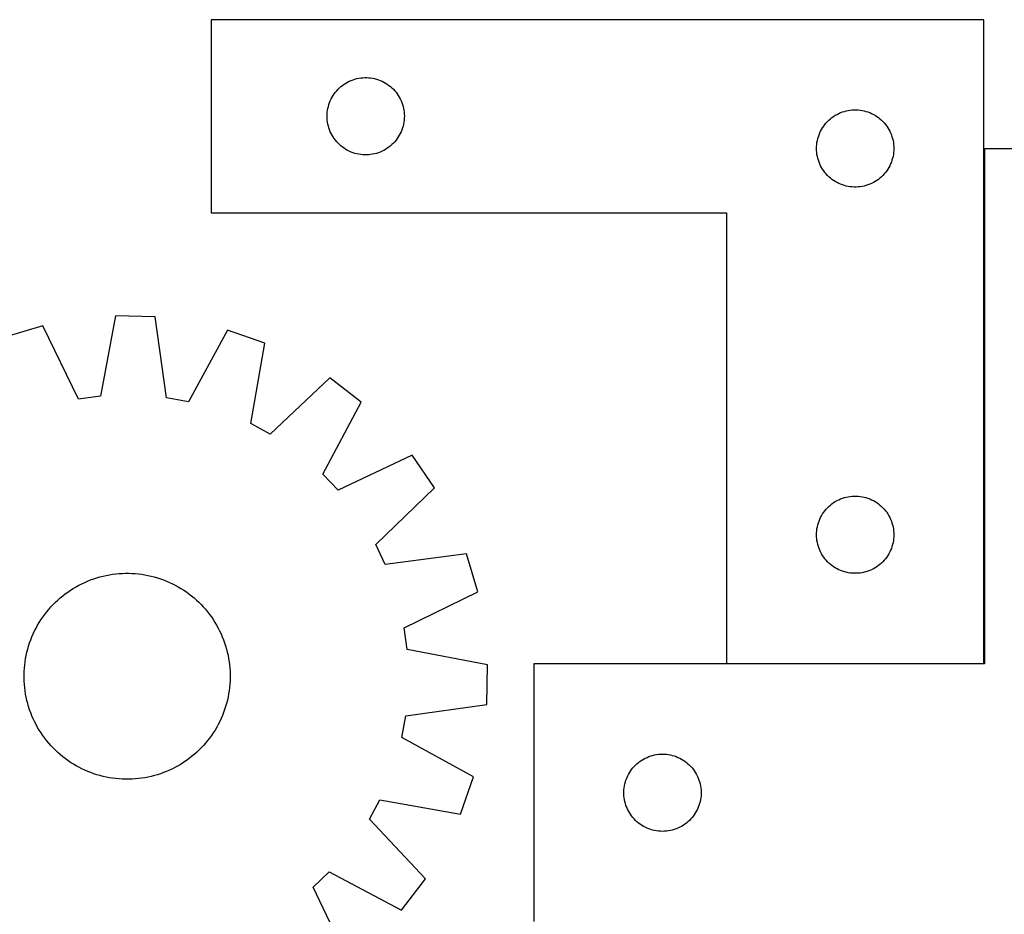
# Model space of a CAD drawing. Header units: millimetres. Extents: x 7 to 1493, y 7 to 2993.
# Tile 6 of 11: x 352 to 734, y 2646 to 2993. Entities that reach past the tile are written whole.
import ezdxf

# ---------------------------------------------------------------- set-up
doc = ezdxf.new("R2010")
doc.units = ezdxf.units.MM
doc.layers.add('COMMON', color=5, linetype='CONTINUOUS', true_color=0x0000ff)
doc.layers.add('CUT', color=7, linetype='CONTINUOUS', true_color=0x000000)

msp = doc.modelspace()

# ---------------------------------------------------------------- linework, layer by layer
at = {"layer": 'COMMON'}
for p, q in [((726.274387, 2943.247821), (726.274387, 2743.447822)), ((726.174387, 2743.347822), (626.174387, 2743.347822))]:
    msp.add_line(p, q, dxfattribs=at)
at = {"layer": 'CUT'}
for p, q in [((726.174387, 2993.447822), (426.174387, 2993.447822)), ((426.174387, 2993.447822), (426.174387, 2918.447822)), ((726.174387, 2743.447822), (726.174387, 2993.447822)), ((479.815671, 2969.533356), (480.523468, 2969.842681)), ((480.523468, 2969.842681), (481.246251, 2970.11516)), ((481.246251, 2970.11516), (481.982102, 2970.35007)), ((481.982102, 2970.35007), (482.729071, 2970.546787)), ((482.729071, 2970.546787), (483.485175, 2970.704791)), ((483.485175, 2970.704791), (484.248411, 2970.823662)), ((484.248411, 2970.823662), (485.016755, 2970.903084)), ((485.016755, 2970.903084), (485.788168, 2970.942849)), ((485.788168, 2970.942849), (486.560605, 2970.942849)), ((486.560605, 2970.942849), (487.332019, 2970.903084)), ((487.332019, 2970.903084), (488.100362, 2970.823662)), ((488.100362, 2970.823662), (488.863598, 2970.704791)), ((488.863598, 2970.704791), (489.619703, 2970.546787)), ((489.619703, 2970.546787), (490.366671, 2970.35007)), ((490.366671, 2970.35007), (491.102522, 2970.11516)), ((491.102522, 2970.11516), (491.825305, 2969.842681)), ((491.825305, 2969.842681), (492.533103, 2969.533356)), ((474.41259, 2965.256964), (474.907408, 2965.850103)), ((474.907408, 2965.850103), (475.432104, 2966.416984)), ((475.432104, 2966.416984), (475.985287, 2966.956102)), ((475.985287, 2966.956102), (476.565489, 2967.466028)), ((476.565489, 2967.466028), (477.171172, 2967.94541)), ((477.171172, 2967.94541), (477.800731, 2968.392977)), ((477.800731, 2968.392977), (478.452495, 2968.807541)), ((478.452495, 2968.807541), (479.124736, 2969.188004)), ((479.124736, 2969.188004), (479.815671, 2969.533356)), ((492.533103, 2969.533356), (493.224038, 2969.188004)), ((493.224038, 2969.188004), (493.896279, 2968.807541)), ((493.896279, 2968.807541), (494.548042, 2968.392977)), ((494.548042, 2968.392977), (495.177601, 2967.94541)), ((495.177601, 2967.94541), (495.783284, 2967.466028)), ((495.783284, 2967.466028), (496.363487, 2966.956102)), ((496.363487, 2966.956102), (496.916669, 2966.416984)), ((496.916669, 2966.416984), (497.441366, 2965.850103)), ((497.441366, 2965.850103), (497.936184, 2965.256964)), ((472.429633, 2961.95463), (472.75708, 2962.654228)), ((472.75708, 2962.654228), (473.120108, 2963.336043)), ((473.120108, 2963.336043), (473.517753, 2963.998264)), ((473.517753, 2963.998264), (473.948962, 2964.639138)), ((473.948962, 2964.639138), (474.41259, 2965.256964)), ((497.936184, 2965.256964), (498.399812, 2964.639138)), ((498.399812, 2964.639138), (498.83102, 2963.998264)), ((498.83102, 2963.998264), (499.228665, 2963.336043)), ((499.228665, 2963.336043), (499.591693, 2962.654228)), ((499.591693, 2962.654228), (499.91914, 2961.95463)), ((471.253889, 2957.490137), (471.353068, 2958.25618)), ((471.353068, 2958.25618), (471.491551, 2959.016103)), ((471.491551, 2959.016103), (471.668971, 2959.767888)), ((471.668971, 2959.767888), (471.884856, 2960.509544)), ((471.884856, 2960.509544), (472.138634, 2961.239103)), ((472.138634, 2961.239103), (472.429633, 2961.95463)), ((499.91914, 2961.95463), (500.210139, 2961.239103)), ((500.210139, 2961.239103), (500.463917, 2960.509544)), ((500.463917, 2960.509544), (500.679803, 2959.767888)), ((500.679803, 2959.767888), (500.857222, 2959.016103)), ((500.857222, 2959.016103), (500.995705, 2958.25618)), ((500.995705, 2958.25618), (501.094885, 2957.490137)), ((672.729071, 2958.046787), (673.485175, 2958.204791)), ((673.485175, 2958.204791), (674.248411, 2958.323662)), ((674.248411, 2958.323662), (675.016755, 2958.403084)), ((675.016755, 2958.403084), (675.788168, 2958.442849)), ((675.788168, 2958.442849), (676.560605, 2958.442849)), ((676.560605, 2958.442849), (677.332019, 2958.403084)), ((677.332019, 2958.403084), (678.100362, 2958.323662)), ((678.100362, 2958.323662), (678.863598, 2958.204791)), ((678.863598, 2958.204791), (679.619703, 2958.046787)), ((471.174387, 2955.947822), (471.194275, 2956.720003)), ((471.194275, 2955.17564), (471.174387, 2955.947822)), ((471.194275, 2956.720003), (471.253889, 2957.490137)), ((471.253889, 2954.405507), (471.194275, 2955.17564)), ((471.353068, 2953.639463), (471.253889, 2954.405507)), ((501.094885, 2954.405507), (500.995705, 2953.639463)), ((501.094885, 2957.490137), (501.154498, 2956.720003)), ((501.154498, 2955.17564), (501.094885, 2954.405507)), ((501.154498, 2956.720003), (501.174387, 2955.947822)), ((501.174387, 2955.947822), (501.154498, 2955.17564)), ((665.432104, 2953.916984), (665.985287, 2954.456102)), ((665.985287, 2954.456102), (666.565489, 2954.966028)), ((666.565489, 2954.966028), (667.171172, 2955.44541)), ((667.171172, 2955.44541), (667.800731, 2955.892977)), ((667.800731, 2955.892977), (668.452495, 2956.307541)), ((668.452495, 2956.307541), (669.124736, 2956.688004)), ((669.124736, 2956.688004), (669.815671, 2957.033356)), ((669.815671, 2957.033356), (670.523468, 2957.342681)), ((670.523468, 2957.342681), (671.246251, 2957.61516)), ((671.246251, 2957.61516), (671.982102, 2957.85007)), ((671.982102, 2957.85007), (672.729071, 2958.046787)), ((679.619703, 2958.046787), (680.366671, 2957.85007)), ((680.366671, 2957.85007), (681.102522, 2957.61516)), ((681.102522, 2957.61516), (681.825305, 2957.342681)), ((681.825305, 2957.342681), (682.533103, 2957.033356)), ((682.533103, 2957.033356), (683.224038, 2956.688004)), ((683.224038, 2956.688004), (683.896279, 2956.307541)), ((683.896279, 2956.307541), (684.548042, 2955.892977)), ((684.548042, 2955.892977), (685.177601, 2955.44541)), ((685.177601, 2955.44541), (685.783284, 2954.966028)), ((685.783284, 2954.966028), (686.363487, 2954.456102)), ((686.363487, 2954.456102), (686.916669, 2953.916984)), ((471.491551, 2952.879541), (471.353068, 2953.639463)), ((471.668971, 2952.127755), (471.491551, 2952.879541)), ((471.884856, 2951.386099), (471.668971, 2952.127755)), ((472.138634, 2950.65654), (471.884856, 2951.386099)), ((472.429633, 2949.941013), (472.138634, 2950.65654)), ((500.210139, 2950.65654), (499.91914, 2949.941013)), ((500.463917, 2951.386099), (500.210139, 2950.65654)), ((500.679803, 2952.127755), (500.463917, 2951.386099)), ((500.857222, 2952.879541), (500.679803, 2952.127755)), ((500.995705, 2953.639463), (500.857222, 2952.879541)), ((662.75708, 2950.154228), (663.120108, 2950.836043)), ((663.120108, 2950.836043), (663.517753, 2951.498264)), ((663.517753, 2951.498264), (663.948962, 2952.139138)), ((663.948962, 2952.139138), (664.41259, 2952.756964)), ((664.41259, 2952.756964), (664.907408, 2953.350103)), ((664.907408, 2953.350103), (665.432104, 2953.916984)), ((686.916669, 2953.916984), (687.441366, 2953.350103)), ((687.441366, 2953.350103), (687.936184, 2952.756964)), ((687.936184, 2952.756964), (688.399812, 2952.139138)), ((688.399812, 2952.139138), (688.83102, 2951.498264)), ((688.83102, 2951.498264), (689.228665, 2950.836043)), ((689.228665, 2950.836043), (689.591693, 2950.154228)), ((472.75708, 2949.241415), (472.429633, 2949.941013)), ((473.120108, 2948.559601), (472.75708, 2949.241415)), ((473.517753, 2947.897379), (473.120108, 2948.559601)), ((473.948962, 2947.256505), (473.517753, 2947.897379)), ((474.41259, 2946.638679), (473.948962, 2947.256505)), ((498.399812, 2947.256505), (497.936184, 2946.638679)), ((498.83102, 2947.897379), (498.399812, 2947.256505)), ((499.228665, 2948.559601), (498.83102, 2947.897379)), ((499.591693, 2949.241415), (499.228665, 2948.559601)), ((499.91914, 2949.941013), (499.591693, 2949.241415)), ((661.491551, 2946.516103), (661.668971, 2947.267888)), ((661.668971, 2947.267888), (661.884856, 2948.009544)), ((661.884856, 2948.009544), (662.138634, 2948.739103)), ((662.138634, 2948.739103), (662.429633, 2949.45463)), ((662.429633, 2949.45463), (662.75708, 2950.154228)), ((689.591693, 2950.154228), (689.91914, 2949.45463)), ((689.91914, 2949.45463), (690.210139, 2948.739103)), ((690.210139, 2948.739103), (690.463917, 2948.009544)), ((690.463917, 2948.009544), (690.679803, 2947.267888)), ((690.679803, 2947.267888), (690.857222, 2946.516103)), ((474.907408, 2946.04554), (474.41259, 2946.638679)), ((475.432104, 2945.478659), (474.907408, 2946.04554)), ((475.985287, 2944.939541), (475.432104, 2945.478659)), ((476.565489, 2944.429615), (475.985287, 2944.939541)), ((477.171172, 2943.950233), (476.565489, 2944.429615)), ((477.800731, 2943.502666), (477.171172, 2943.950233)), ((478.452495, 2943.088102), (477.800731, 2943.502666)), ((479.124736, 2942.70764), (478.452495, 2943.088102)), ((493.896279, 2943.088102), (493.224038, 2942.70764)), ((494.548042, 2943.502666), (493.896279, 2943.088102)), ((495.177601, 2943.950233), (494.548042, 2943.502666)), ((495.783284, 2944.429615), (495.177601, 2943.950233)), ((496.363487, 2944.939541), (495.783284, 2944.429615)), ((496.916669, 2945.478659), (496.363487, 2944.939541)), ((497.441366, 2946.04554), (496.916669, 2945.478659)), ((497.936184, 2946.638679), (497.441366, 2946.04554)), ((661.174387, 2943.447822), (661.194275, 2944.220003)), ((661.194275, 2942.67564), (661.174387, 2943.447822)), ((661.194275, 2944.220003), (661.253889, 2944.990137)), ((661.253889, 2944.990137), (661.353068, 2945.75618)), ((661.353068, 2945.75618), (661.491551, 2946.516103)), ((690.857222, 2946.516103), (690.995705, 2945.75618)), ((690.995705, 2945.75618), (691.094885, 2944.990137)), ((691.094885, 2944.990137), (691.154498, 2944.220003)), ((691.154498, 2944.220003), (691.174387, 2943.447822)), ((691.174387, 2943.447822), (691.154498, 2942.67564)), ((801.374388, 2943.247821), (726.374388, 2943.247821)), ((726.374388, 2943.247821), (726.374388, 2743.247821)), ((479.815671, 2942.362288), (479.124736, 2942.70764)), ((480.523468, 2942.052962), (479.815671, 2942.362288)), ((481.246251, 2941.780483), (480.523468, 2942.052962)), ((481.982102, 2941.545573), (481.246251, 2941.780483)), ((482.729071, 2941.348856), (481.982102, 2941.545573)), ((483.485175, 2941.190852), (482.729071, 2941.348856)), ((484.248411, 2941.071981), (483.485175, 2941.190852)), ((485.016755, 2940.992559), (484.248411, 2941.071981)), ((485.788168, 2940.952795), (485.016755, 2940.992559)), ((486.560605, 2940.952795), (485.788168, 2940.952795)), ((487.332019, 2940.992559), (486.560605, 2940.952795)), ((488.100362, 2941.071981), (487.332019, 2940.992559)), ((488.863598, 2941.190852), (488.100362, 2941.071981)), ((489.619703, 2941.348856), (488.863598, 2941.190852)), ((490.366671, 2941.545573), (489.619703, 2941.348856)), ((491.102522, 2941.780483), (490.366671, 2941.545573)), ((491.825305, 2942.052962), (491.102522, 2941.780483)), ((492.533103, 2942.362288), (491.825305, 2942.052962)), ((493.224038, 2942.70764), (492.533103, 2942.362288)), ((661.253889, 2941.905507), (661.194275, 2942.67564)), ((661.353068, 2941.139463), (661.253889, 2941.905507)), ((661.491551, 2940.379541), (661.353068, 2941.139463)), ((661.668971, 2939.627755), (661.491551, 2940.379541)), ((661.884856, 2938.886099), (661.668971, 2939.627755)), ((690.679803, 2939.627755), (690.463917, 2938.886099)), ((690.857222, 2940.379541), (690.679803, 2939.627755)), ((690.995705, 2941.139463), (690.857222, 2940.379541)), ((691.094885, 2941.905507), (690.995705, 2941.139463)), ((691.154498, 2942.67564), (691.094885, 2941.905507)), ((662.138634, 2938.15654), (661.884856, 2938.886099)), ((662.429633, 2937.441013), (662.138634, 2938.15654)), ((662.75708, 2936.741415), (662.429633, 2937.441013)), ((663.120108, 2936.059601), (662.75708, 2936.741415)), ((663.517753, 2935.397379), (663.120108, 2936.059601)), ((663.948962, 2934.756505), (663.517753, 2935.397379)), ((688.83102, 2935.397379), (688.399812, 2934.756505)), ((689.228665, 2936.059601), (688.83102, 2935.397379)), ((689.591693, 2936.741415), (689.228665, 2936.059601)), ((689.91914, 2937.441013), (689.591693, 2936.741415)), ((690.210139, 2938.15654), (689.91914, 2937.441013)), ((690.463917, 2938.886099), (690.210139, 2938.15654)), ((664.41259, 2934.138679), (663.948962, 2934.756505)), ((664.907408, 2933.54554), (664.41259, 2934.138679)), ((665.432104, 2932.978659), (664.907408, 2933.54554)), ((665.985287, 2932.439541), (665.432104, 2932.978659)), ((666.565489, 2931.929615), (665.985287, 2932.439541)), ((667.171172, 2931.450233), (666.565489, 2931.929615)), ((667.800731, 2931.002666), (667.171172, 2931.450233)), ((685.177601, 2931.450233), (684.548042, 2931.002666)), ((685.783284, 2931.929615), (685.177601, 2931.450233)), ((686.363487, 2932.439541), (685.783284, 2931.929615)), ((686.916669, 2932.978659), (686.363487, 2932.439541)), ((687.441366, 2933.54554), (686.916669, 2932.978659)), ((687.936184, 2934.138679), (687.441366, 2933.54554)), ((688.399812, 2934.756505), (687.936184, 2934.138679)), ((668.452495, 2930.588102), (667.800731, 2931.002666)), ((669.124736, 2930.20764), (668.452495, 2930.588102)), ((669.815671, 2929.862288), (669.124736, 2930.20764)), ((670.523468, 2929.552962), (669.815671, 2929.862288)), ((671.246251, 2929.280483), (670.523468, 2929.552962)), ((671.982102, 2929.045573), (671.246251, 2929.280483)), ((672.729071, 2928.848856), (671.982102, 2929.045573)), ((673.485175, 2928.690852), (672.729071, 2928.848856)), ((674.248411, 2928.571981), (673.485175, 2928.690852)), ((675.016755, 2928.492559), (674.248411, 2928.571981)), ((675.788168, 2928.452795), (675.016755, 2928.492559)), ((676.560605, 2928.452795), (675.788168, 2928.452795)), ((677.332019, 2928.492559), (676.560605, 2928.452795)), ((678.100362, 2928.571981), (677.332019, 2928.492559)), ((678.863598, 2928.690852), (678.100362, 2928.571981)), ((679.619703, 2928.848856), (678.863598, 2928.690852)), ((680.366671, 2929.045573), (679.619703, 2928.848856)), ((681.102522, 2929.280483), (680.366671, 2929.045573)), ((681.825305, 2929.552962), (681.102522, 2929.280483)), ((682.533103, 2929.862288), (681.825305, 2929.552962)), ((683.224038, 2930.20764), (682.533103, 2929.862288)), ((683.896279, 2930.588102), (683.224038, 2930.20764)), ((684.548042, 2931.002666), (683.896279, 2930.588102)), ((426.174387, 2918.447822), (626.174387, 2918.447822)), ((626.174387, 2918.447822), (626.174387, 2743.447822)), ((389.105151, 2878.411654), (383.24119, 2847.193251)), ((404.487105, 2878.056632), (389.105151, 2878.411654)), ((408.904523, 2846.60093), (404.487105, 2878.056632)), ((360.822155, 2874.598789), (346.08334, 2870.183149)), ((374.743715, 2846.047696), (360.822155, 2874.598789)), ((432.564073, 2872.942956), (417.340097, 2845.064554)), ((447.083473, 2867.852025), (432.564073, 2872.942956)), ((441.56434, 2836.570818), (447.083473, 2867.852025)), ((472.206044, 2854.312369), (449.112282, 2832.502901)), ((484.441629, 2844.983865), (472.206044, 2854.312369)), ((383.24119, 2847.193251), (374.743715, 2846.047696)), ((417.340097, 2845.064554), (408.904523, 2846.60093)), ((469.526198, 2816.939175), (484.441629, 2844.983865)), ((449.112282, 2832.502901), (441.56434, 2836.570818)), ((504.15063, 2824.343586), (475.447661, 2810.737914)), ((512.904697, 2811.690647), (504.15063, 2824.343586)), ((475.447661, 2810.737914), (469.526198, 2816.939175)), ((490.052993, 2789.627684), (512.904697, 2811.690647)), ((666.565489, 2804.966028), (667.171172, 2805.44541)), ((667.171172, 2805.44541), (667.800731, 2805.892977)), ((667.800731, 2805.892977), (668.452495, 2806.307541)), ((668.452495, 2806.307541), (669.124736, 2806.688004)), ((669.124736, 2806.688004), (669.815671, 2807.033356)), ((669.815671, 2807.033356), (670.523468, 2807.342681)), ((670.523468, 2807.342681), (671.246251, 2807.61516)), ((671.246251, 2807.61516), (671.982102, 2807.85007)), ((671.982102, 2807.85007), (672.729071, 2808.046787)), ((672.729071, 2808.046787), (673.485175, 2808.204791)), ((673.485175, 2808.204791), (674.248411, 2808.323662)), ((674.248411, 2808.323662), (675.016755, 2808.403084)), ((675.016755, 2808.403084), (675.788168, 2808.442849)), ((675.788168, 2808.442849), (676.560605, 2808.442849)), ((676.560605, 2808.442849), (677.332019, 2808.403084)), ((677.332019, 2808.403084), (678.100362, 2808.323662)), ((678.100362, 2808.323662), (678.863598, 2808.204791)), ((678.863598, 2808.204791), (679.619703, 2808.046787)), ((679.619703, 2808.046787), (680.366671, 2807.85007)), ((680.366671, 2807.85007), (681.102522, 2807.61516)), ((681.102522, 2807.61516), (681.825305, 2807.342681)), ((681.825305, 2807.342681), (682.533103, 2807.033356)), ((682.533103, 2807.033356), (683.224038, 2806.688004)), ((683.224038, 2806.688004), (683.896279, 2806.307541)), ((683.896279, 2806.307541), (684.548042, 2805.892977)), ((684.548042, 2805.892977), (685.177601, 2805.44541)), ((685.177601, 2805.44541), (685.783284, 2804.966028)), ((663.120108, 2800.836043), (663.517753, 2801.498264)), ((663.517753, 2801.498264), (663.948962, 2802.139138)), ((663.948962, 2802.139138), (664.41259, 2802.756964)), ((664.41259, 2802.756964), (664.907408, 2803.350103)), ((664.907408, 2803.350103), (665.432104, 2803.916984)), ((665.432104, 2803.916984), (665.985287, 2804.456102)), ((665.985287, 2804.456102), (666.565489, 2804.966028)), ((685.783284, 2804.966028), (686.363487, 2804.456102)), ((686.363487, 2804.456102), (686.916669, 2803.916984)), ((686.916669, 2803.916984), (687.441366, 2803.350103)), ((687.441366, 2803.350103), (687.936184, 2802.756964)), ((687.936184, 2802.756964), (688.399812, 2802.139138)), ((688.399812, 2802.139138), (688.83102, 2801.498264)), ((688.83102, 2801.498264), (689.228665, 2800.836043)), ((661.668971, 2797.267888), (661.884856, 2798.009544)), ((661.884856, 2798.009544), (662.138634, 2798.739103)), ((662.138634, 2798.739103), (662.429633, 2799.45463)), ((662.429633, 2799.45463), (662.75708, 2800.154228)), ((662.75708, 2800.154228), (663.120108, 2800.836043)), ((689.228665, 2800.836043), (689.591693, 2800.154228)), ((689.591693, 2800.154228), (689.91914, 2799.45463)), ((689.91914, 2799.45463), (690.210139, 2798.739103)), ((690.210139, 2798.739103), (690.463917, 2798.009544)), ((690.463917, 2798.009544), (690.679803, 2797.267888)), ((661.174387, 2793.447822), (661.194275, 2794.220003)), ((661.194275, 2794.220003), (661.253889, 2794.990137)), ((661.253889, 2794.990137), (661.353068, 2795.75618)), ((661.353068, 2795.75618), (661.491551, 2796.516103)), ((661.491551, 2796.516103), (661.668971, 2797.267888)), ((690.679803, 2797.267888), (690.857222, 2796.516103)), ((690.857222, 2796.516103), (690.995705, 2795.75618)), ((690.995705, 2795.75618), (691.094885, 2794.990137)), ((691.094885, 2794.990137), (691.154498, 2794.220003)), ((691.154498, 2794.220003), (691.174387, 2793.447822)), ((661.194275, 2792.67564), (661.174387, 2793.447822)), ((661.253889, 2791.905507), (661.194275, 2792.67564)), ((661.353068, 2791.139463), (661.253889, 2791.905507)), ((661.491551, 2790.379541), (661.353068, 2791.139463)), ((661.668971, 2789.627755), (661.491551, 2790.379541)), ((690.857222, 2790.379541), (690.679803, 2789.627755)), ((690.995705, 2791.139463), (690.857222, 2790.379541)), ((691.094885, 2791.905507), (690.995705, 2791.139463)), ((691.154498, 2792.67564), (691.094885, 2791.905507)), ((691.174387, 2793.447822), (691.154498, 2792.67564)), ((493.768344, 2781.900101), (490.052993, 2789.627684)), ((661.884856, 2788.886099), (661.668971, 2789.627755)), ((662.138634, 2788.15654), (661.884856, 2788.886099)), ((662.429633, 2787.441013), (662.138634, 2788.15654)), ((662.75708, 2786.741415), (662.429633, 2787.441013)), ((663.120108, 2786.059601), (662.75708, 2786.741415)), ((689.591693, 2786.741415), (689.228665, 2786.059601)), ((689.91914, 2787.441013), (689.591693, 2786.741415)), ((690.210139, 2788.15654), (689.91914, 2787.441013)), ((690.463917, 2788.886099), (690.210139, 2788.15654)), ((690.679803, 2789.627755), (690.463917, 2788.886099)), ((525.270874, 2785.97016), (493.768344, 2781.900101)), ((529.686513, 2771.231344), (525.270874, 2785.97016)), ((663.517753, 2785.397379), (663.120108, 2786.059601)), ((663.948962, 2784.756505), (663.517753, 2785.397379)), ((664.41259, 2784.138679), (663.948962, 2784.756505)), ((664.907408, 2783.54554), (664.41259, 2784.138679)), ((665.432104, 2782.978659), (664.907408, 2783.54554)), ((665.985287, 2782.439541), (665.432104, 2782.978659)), ((666.565489, 2781.929615), (665.985287, 2782.439541)), ((686.363487, 2782.439541), (685.783284, 2781.929615)), ((686.916669, 2782.978659), (686.363487, 2782.439541)), ((687.441366, 2783.54554), (686.916669, 2782.978659)), ((687.936184, 2784.138679), (687.441366, 2783.54554)), ((688.399812, 2784.756505), (687.936184, 2784.138679)), ((688.83102, 2785.397379), (688.399812, 2784.756505)), ((689.228665, 2786.059601), (688.83102, 2785.397379)), ((667.171172, 2781.450233), (666.565489, 2781.929615)), ((667.800731, 2781.002666), (667.171172, 2781.450233)), ((668.452495, 2780.588102), (667.800731, 2781.002666)), ((669.124736, 2780.20764), (668.452495, 2780.588102)), ((669.815671, 2779.862288), (669.124736, 2780.20764)), ((670.523468, 2779.552962), (669.815671, 2779.862288)), ((671.246251, 2779.280483), (670.523468, 2779.552962)), ((671.982102, 2779.045573), (671.246251, 2779.280483)), ((672.729071, 2778.848856), (671.982102, 2779.045573)), ((673.485175, 2778.690852), (672.729071, 2778.848856)), ((674.248411, 2778.571981), (673.485175, 2778.690852)), ((675.016755, 2778.492559), (674.248411, 2778.571981)), ((678.100362, 2778.571981), (677.332019, 2778.492559)), ((678.863598, 2778.690852), (678.100362, 2778.571981)), ((679.619703, 2778.848856), (678.863598, 2778.690852)), ((680.366671, 2779.045573), (679.619703, 2778.848856)), ((681.102522, 2779.280483), (680.366671, 2779.045573)), ((681.825305, 2779.552962), (681.102522, 2779.280483)), ((682.533103, 2779.862288), (681.825305, 2779.552962)), ((683.224038, 2780.20764), (682.533103, 2779.862288)), ((683.896279, 2780.588102), (683.224038, 2780.20764)), ((684.548042, 2781.002666), (683.896279, 2780.588102)), ((685.177601, 2781.450233), (684.548042, 2781.002666)), ((685.783284, 2781.929615), (685.177601, 2781.450233)), ((375.955603, 2774.39544), (377.092335, 2774.931021)), ((377.092335, 2774.931021), (378.24533, 2775.430631)), ((378.24533, 2775.430631), (379.413449, 2775.893778)), ((379.413449, 2775.893778), (380.595539, 2776.320005)), ((380.595539, 2776.320005), (381.790434, 2776.708892)), ((381.790434, 2776.708892), (382.996954, 2777.060054)), ((382.996954, 2777.060054), (384.21391, 2777.373145)), ((384.21391, 2777.373145), (385.440099, 2777.647856)), ((385.440099, 2777.647856), (386.674313, 2777.883916)), ((386.674313, 2777.883916), (387.915332, 2778.081092)), ((387.915332, 2778.081092), (389.161932, 2778.239189)), ((389.161932, 2778.239189), (390.412883, 2778.358052)), ((390.412883, 2778.358052), (391.66695, 2778.437563)), ((391.66695, 2778.437563), (392.922897, 2778.477643)), ((392.922897, 2778.477643), (394.179482, 2778.478253)), ((394.179482, 2778.478253), (395.435466, 2778.439393)), ((395.435466, 2778.439393), (396.68961, 2778.3611)), ((396.68961, 2778.3611), (397.940676, 2778.243453)), ((397.940676, 2778.243453), (399.187429, 2778.086566)), ((399.187429, 2778.086566), (400.428639, 2777.890596)), ((400.428639, 2777.890596), (401.663081, 2777.655735)), ((401.663081, 2777.655735), (402.889537, 2777.382214)), ((402.889537, 2777.382214), (404.106796, 2777.070305)), ((404.106796, 2777.070305), (405.313657, 2776.720315)), ((405.313657, 2776.720315), (406.508929, 2776.33259)), ((406.508929, 2776.33259), (407.691433, 2775.907511)), ((407.691433, 2775.907511), (408.860001, 2775.445498)), ((408.860001, 2775.445498), (410.01348, 2774.947008)), ((410.01348, 2774.947008), (411.150732, 2774.412532)), ((675.788168, 2778.452795), (675.016755, 2778.492559)), ((676.560605, 2778.452795), (675.788168, 2778.452795)), ((677.332019, 2778.492559), (676.560605, 2778.452795)), ((369.538272, 2770.458607), (370.554512, 2771.197703)), ((370.554512, 2771.197703), (371.593466, 2771.904513)), ((371.593466, 2771.904513), (372.654109, 2772.57834)), ((372.654109, 2772.57834), (373.735394, 2773.21852)), ((373.735394, 2773.21852), (374.836254, 2773.824419)), ((374.836254, 2773.824419), (375.955603, 2774.39544)), ((411.150732, 2774.412532), (412.270635, 2773.842598)), ((412.270635, 2773.842598), (413.372083, 2773.237768)), ((413.372083, 2773.237768), (414.453989, 2772.59864)), ((414.453989, 2772.59864), (415.515286, 2771.925843)), ((415.515286, 2771.925843), (416.554927, 2771.220042)), ((416.554927, 2771.220042), (417.571884, 2770.481933)), ((501.13542, 2757.309784), (529.686513, 2771.231344)), ((364.832045, 2766.305446), (365.720154, 2767.194418)), ((365.720154, 2767.194418), (366.635747, 2768.055054)), ((366.635747, 2768.055054), (367.577922, 2768.886507)), ((367.577922, 2768.886507), (368.545749, 2769.687955)), ((368.545749, 2769.687955), (369.538272, 2770.458607)), ((417.571884, 2770.481933), (418.565155, 2769.712246)), ((418.565155, 2769.712246), (419.53376, 2768.911738)), ((419.53376, 2768.911738), (420.476742, 2768.081201)), ((420.476742, 2768.081201), (421.393171, 2767.221454)), ((421.393171, 2767.221454), (422.282142, 2766.333346)), ((361.571566, 2762.48416), (362.341254, 2763.477431)), ((362.341254, 2763.477431), (363.141761, 2764.446035)), ((363.141761, 2764.446035), (363.972298, 2765.389017)), ((363.972298, 2765.389017), (364.832045, 2766.305446)), ((422.282142, 2766.333346), (423.142779, 2765.417752)), ((423.142779, 2765.417752), (423.974231, 2764.475577)), ((423.974231, 2764.475577), (424.775679, 2763.507751)), ((424.775679, 2763.507751), (425.546331, 2762.515228)), ((359.45486, 2759.366265), (360.127657, 2760.427562)), ((360.127657, 2760.427562), (360.833458, 2761.467202)), ((360.833458, 2761.467202), (361.571566, 2762.48416)), ((425.546331, 2762.515228), (426.285427, 2761.498988)), ((426.285427, 2761.498988), (426.992238, 2760.460033)), ((426.992238, 2760.460033), (427.666065, 2759.39939)), ((357.106491, 2754.925756), (357.640967, 2756.063008)), ((357.640967, 2756.063008), (358.210901, 2757.182911)), ((358.210901, 2757.182911), (358.815731, 2758.284359)), ((358.815731, 2758.284359), (359.45486, 2759.366265)), ((427.666065, 2759.39939), (428.306244, 2758.318105)), ((428.306244, 2758.318105), (428.912143, 2757.217245)), ((428.912143, 2757.217245), (429.483165, 2756.097897)), ((429.483165, 2756.097897), (430.018745, 2754.961164)), ((502.280975, 2748.81231), (501.13542, 2757.309784)), ((355.72091, 2751.421205), (356.145989, 2752.603708)), ((356.145989, 2752.603708), (356.608001, 2753.772276)), ((356.608001, 2753.772276), (357.106491, 2754.925756)), ((430.018745, 2754.961164), (430.518355, 2753.80817)), ((430.518355, 2753.80817), (430.981502, 2752.640051)), ((430.981502, 2752.640051), (431.40773, 2751.457961)), ((354.671285, 2747.801812), (354.983194, 2749.019072)), ((354.983194, 2749.019072), (355.333184, 2750.225933)), ((355.333184, 2750.225933), (355.72091, 2751.421205)), ((431.40773, 2751.457961), (431.796616, 2750.263066)), ((431.796616, 2750.263066), (432.147778, 2749.056545)), ((432.147778, 2749.056545), (432.460869, 2747.839589)), ((533.499378, 2742.948348), (502.280975, 2748.81231)), ((353.966933, 2744.099705), (354.162904, 2745.340915)), ((354.162904, 2745.340915), (354.397765, 2746.575357)), ((354.397765, 2746.575357), (354.671285, 2747.801812)), ((432.460869, 2747.839589), (432.735581, 2746.6134)), ((432.735581, 2746.6134), (432.971641, 2745.379187)), ((432.971641, 2745.379187), (433.168817, 2744.138168)), ((353.575246, 2739.091757), (353.614107, 2740.347742)), ((353.614107, 2740.347742), (353.692399, 2741.601886)), ((353.692399, 2741.601886), (353.810047, 2742.852952)), ((353.810047, 2742.852952), (353.966933, 2744.099705)), ((433.168817, 2744.138168), (433.326914, 2742.891567)), ((433.326914, 2742.891567), (433.445777, 2741.640616)), ((433.445777, 2741.640616), (433.525287, 2740.386549)), ((433.525287, 2740.386549), (433.565367, 2739.130603)), ((533.144357, 2727.566394), (533.499378, 2742.948348)), ((726.374388, 2743.247821), (551.374388, 2743.247821)), ((551.374388, 2743.247821), (551.374388, 2643.247821)), ((626.174387, 2743.447822), (726.174387, 2743.447822)), ((353.575856, 2737.835172), (353.575246, 2739.091757)), ((353.615937, 2736.579226), (353.575856, 2737.835172)), ((353.695447, 2735.325159), (353.615937, 2736.579226)), ((433.527117, 2736.618033), (433.448825, 2735.363889)), ((433.565978, 2737.874018), (433.527117, 2736.618033)), ((433.565367, 2739.130603), (433.565978, 2737.874018)), ((353.81431, 2734.074208), (353.695447, 2735.325159)), ((353.972407, 2732.827607), (353.81431, 2734.074208)), ((354.169583, 2731.586588), (353.972407, 2732.827607)), ((433.174291, 2732.86607), (432.97832, 2731.62486)), ((433.331177, 2734.112823), (433.174291, 2732.86607)), ((433.448825, 2735.363889), (433.331177, 2734.112823)), ((354.405643, 2730.352375), (354.169583, 2731.586588)), ((354.680354, 2729.126186), (354.405643, 2730.352375)), ((354.993446, 2727.90923), (354.680354, 2729.126186)), ((432.469939, 2729.163963), (432.15803, 2727.946703)), ((432.743459, 2730.390418), (432.469939, 2729.163963)), ((432.97832, 2731.62486), (432.743459, 2730.390418)), ((355.344608, 2726.702709), (354.993446, 2727.90923)), ((355.733494, 2725.507814), (355.344608, 2726.702709)), ((356.159721, 2724.325724), (355.733494, 2725.507814)), ((431.420314, 2725.54457), (430.995235, 2724.362067)), ((431.80804, 2726.739842), (431.420314, 2725.54457)), ((432.15803, 2727.946703), (431.80804, 2726.739842)), ((501.688655, 2723.148977), (533.144357, 2727.566394)), ((356.622869, 2723.157605), (356.159721, 2724.325724)), ((357.122479, 2722.004611), (356.622869, 2723.157605)), ((357.658059, 2720.867878), (357.122479, 2722.004611)), ((430.034732, 2722.040019), (429.500257, 2720.902767)), ((430.533223, 2723.193499), (430.034732, 2722.040019)), ((430.995235, 2724.362067), (430.533223, 2723.193499)), ((500.152278, 2714.713402), (501.688655, 2723.148977)), ((358.229081, 2719.74853), (357.658059, 2720.867878)), ((358.83498, 2718.64767), (358.229081, 2719.74853)), ((359.475159, 2717.566385), (358.83498, 2718.64767)), ((360.148986, 2716.505742), (359.475159, 2717.566385)), ((427.686364, 2717.59951), (427.013567, 2716.538213)), ((428.325493, 2718.681416), (427.686364, 2717.59951)), ((428.930323, 2719.782864), (428.325493, 2718.681416)), ((429.500257, 2720.902767), (428.930323, 2719.782864)), ((360.855797, 2715.466787), (360.148986, 2716.505742)), ((361.594893, 2714.450547), (360.855797, 2715.466787)), ((362.365545, 2713.458024), (361.594893, 2714.450547)), ((425.569658, 2714.481615), (424.79997, 2713.488344)), ((426.307766, 2715.498573), (425.569658, 2714.481615)), ((427.013567, 2716.538213), (426.307766, 2715.498573)), ((528.03068, 2699.489426), (500.152278, 2714.713402)), ((363.166993, 2712.490198), (362.365545, 2713.458024)), ((363.998445, 2711.548023), (363.166993, 2712.490198)), ((364.859082, 2710.632429), (363.998445, 2711.548023)), ((365.748053, 2709.744321), (364.859082, 2710.632429)), ((421.42107, 2709.771357), (420.505477, 2708.910721)), ((422.309179, 2710.660329), (421.42107, 2709.771357)), ((423.168926, 2711.576758), (422.309179, 2710.660329)), ((423.999463, 2712.51974), (423.168926, 2711.576758)), ((424.79997, 2713.488344), (423.999463, 2712.51974)), ((366.664482, 2708.884574), (365.748053, 2709.744321)), ((367.607464, 2708.054037), (366.664482, 2708.884574)), ((368.576069, 2707.253529), (367.607464, 2708.054037)), ((369.56934, 2706.483842), (368.576069, 2707.253529)), ((370.586297, 2705.745733), (369.56934, 2706.483842)), ((417.602952, 2706.507168), (416.586712, 2705.768072)), ((418.595475, 2707.27782), (417.602952, 2706.507168)), ((419.563302, 2708.079268), (418.595475, 2707.27782)), ((420.505477, 2708.910721), (419.563302, 2708.079268)), ((593.323945, 2705.904454), (593.986167, 2706.302099)), ((593.986167, 2706.302099), (594.667981, 2706.665127)), ((594.667981, 2706.665127), (595.367579, 2706.992574)), ((595.367579, 2706.992574), (596.083106, 2707.283573)), ((596.083106, 2707.283573), (596.812665, 2707.537351)), ((596.812665, 2707.537351), (597.554321, 2707.753236)), ((597.554321, 2707.753236), (598.306107, 2707.930656)), ((598.306107, 2707.930656), (599.066029, 2708.069139)), ((599.066029, 2708.069139), (599.832073, 2708.168319)), ((599.832073, 2708.168319), (600.602206, 2708.227932)), ((600.602206, 2708.227932), (601.374388, 2708.247821)), ((601.374388, 2708.247821), (602.146569, 2708.227932)), ((602.146569, 2708.227932), (602.916703, 2708.168319)), ((602.916703, 2708.168319), (603.682746, 2708.069139)), ((603.682746, 2708.069139), (604.442669, 2707.930656)), ((604.442669, 2707.930656), (605.194454, 2707.753236)), ((605.194454, 2707.753236), (605.93611, 2707.537351)), ((605.93611, 2707.537351), (606.665669, 2707.283573)), ((606.665669, 2707.283573), (607.381196, 2706.992574)), ((607.381196, 2706.992574), (608.080795, 2706.665127)), ((608.080795, 2706.665127), (608.762609, 2706.302099)), ((608.762609, 2706.302099), (609.424831, 2705.904454)), ((371.625938, 2705.039932), (370.586297, 2705.745733)), ((372.687235, 2704.367135), (371.625938, 2705.039932)), ((373.769141, 2703.728007), (372.687235, 2704.367135)), ((374.870589, 2703.123177), (373.769141, 2703.728007)), ((375.990492, 2702.553243), (374.870589, 2703.123177)), ((377.127744, 2702.018767), (375.990492, 2702.553243)), ((411.185621, 2702.570335), (410.048889, 2702.034755)), ((412.30497, 2703.141356), (411.185621, 2702.570335)), ((413.40583, 2703.747255), (412.30497, 2703.141356)), ((414.487115, 2704.387435), (413.40583, 2703.747255)), ((415.547758, 2705.061262), (414.487115, 2704.387435)), ((416.586712, 2705.768072), (415.547758, 2705.061262)), ((588.929232, 2701.621476), (589.376799, 2702.251035)), ((589.376799, 2702.251035), (589.856181, 2702.856718)), ((589.856181, 2702.856718), (590.366107, 2703.436921)), ((590.366107, 2703.436921), (590.905225, 2703.990103)), ((590.905225, 2703.990103), (591.472106, 2704.5148)), ((591.472106, 2704.5148), (592.065245, 2705.009618)), ((592.065245, 2705.009618), (592.683071, 2705.473246)), ((592.683071, 2705.473246), (593.323945, 2705.904454)), ((609.424831, 2705.904454), (610.065704, 2705.473246)), ((610.065704, 2705.473246), (610.68353, 2705.009618)), ((610.68353, 2705.009618), (611.276669, 2704.5148)), ((611.276669, 2704.5148), (611.84355, 2703.990103)), ((611.84355, 2703.990103), (612.382668, 2703.436921)), ((612.382668, 2703.436921), (612.892594, 2702.856718)), ((612.892594, 2702.856718), (613.371976, 2702.251035)), ((613.371976, 2702.251035), (613.819543, 2701.621476)), ((378.281223, 2701.520277), (377.127744, 2702.018767)), ((379.449791, 2701.058264), (378.281223, 2701.520277)), ((380.632295, 2700.633185), (379.449791, 2701.058264)), ((381.827567, 2700.24546), (380.632295, 2700.633185)), ((383.034428, 2699.89547), (381.827567, 2700.24546)), ((384.251687, 2699.583561), (383.034428, 2699.89547)), ((385.478143, 2699.310041), (384.251687, 2699.583561)), ((386.712585, 2699.075179), (385.478143, 2699.310041)), ((387.953795, 2698.879209), (386.712585, 2699.075179)), ((389.200548, 2698.722322), (387.953795, 2698.879209)), ((390.451614, 2698.604675), (389.200548, 2698.722322)), ((391.705758, 2698.526382), (390.451614, 2698.604675)), ((392.961742, 2698.487522), (391.705758, 2698.526382)), ((394.218327, 2698.488132), (392.961742, 2698.487522)), ((395.474273, 2698.528212), (394.218327, 2698.488132)), ((396.728341, 2698.607723), (395.474273, 2698.528212)), ((397.979292, 2698.726586), (396.728341, 2698.607723)), ((399.225892, 2698.884683), (397.979292, 2698.726586)), ((400.466911, 2699.081859), (399.225892, 2698.884683)), ((401.701124, 2699.317919), (400.466911, 2699.081859)), ((402.927314, 2699.59263), (401.701124, 2699.317919)), ((404.144269, 2699.905721), (402.927314, 2699.59263)), ((405.35079, 2700.256883), (404.144269, 2699.905721)), ((406.545685, 2700.64577), (405.35079, 2700.256883)), ((407.727775, 2701.071997), (406.545685, 2700.64577)), ((408.895894, 2701.535144), (407.727775, 2701.071997)), ((410.048889, 2702.034755), (408.895894, 2701.535144)), ((522.939749, 2684.970026), (528.03068, 2699.489426)), ((587.207049, 2698.175956), (587.479528, 2698.898739)), ((587.479528, 2698.898739), (587.788854, 2699.606536)), ((587.788854, 2699.606536), (588.134206, 2700.297472)), ((588.134206, 2700.297472), (588.514668, 2700.969713)), ((588.514668, 2700.969713), (588.929232, 2701.621476)), ((613.819543, 2701.621476), (614.234107, 2700.969713)), ((614.234107, 2700.969713), (614.61457, 2700.297472)), ((614.61457, 2700.297472), (614.959922, 2699.606536)), ((614.959922, 2699.606536), (615.269247, 2698.898739)), ((615.269247, 2698.898739), (615.541726, 2698.175956)), ((586.419125, 2694.405453), (586.498548, 2695.173796)), ((586.498548, 2695.173796), (586.617418, 2695.937032)), ((586.617418, 2695.937032), (586.775422, 2696.693137)), ((586.775422, 2696.693137), (586.97214, 2697.440105)), ((586.97214, 2697.440105), (587.207049, 2698.175956)), ((615.541726, 2698.175956), (615.776636, 2697.440105)), ((615.776636, 2697.440105), (615.973353, 2696.693137)), ((615.973353, 2696.693137), (616.131357, 2695.937032)), ((616.131357, 2695.937032), (616.250228, 2695.173796)), ((616.250228, 2695.173796), (616.329651, 2694.405453)), ((586.379361, 2693.634039), (586.419125, 2694.405453)), ((586.379361, 2692.861602), (586.379361, 2693.634039)), ((586.419125, 2692.090189), (586.379361, 2692.861602)), ((586.498548, 2691.321845), (586.419125, 2692.090189)), ((586.617418, 2690.558609), (586.498548, 2691.321845)), ((616.250228, 2691.321845), (616.131357, 2690.558609)), ((616.329651, 2692.090189), (616.250228, 2691.321845)), ((616.329651, 2694.405453), (616.369415, 2693.634039)), ((616.369415, 2692.861602), (616.329651, 2692.090189)), ((616.369415, 2693.634039), (616.369415, 2692.861602)), ((487.590625, 2682.941217), (491.658542, 2690.489159)), ((491.658542, 2690.489159), (522.939749, 2684.970026)), ((586.775422, 2689.802504), (586.617418, 2690.558609)), ((586.97214, 2689.055536), (586.775422, 2689.802504)), ((587.207049, 2688.319685), (586.97214, 2689.055536)), ((587.479528, 2687.596902), (587.207049, 2688.319685)), ((587.788854, 2686.889105), (587.479528, 2687.596902)), ((588.134206, 2686.198169), (587.788854, 2686.889105)), ((614.959922, 2686.889105), (614.61457, 2686.198169)), ((615.269247, 2687.596902), (614.959922, 2686.889105)), ((615.541726, 2688.319685), (615.269247, 2687.596902)), ((615.776636, 2689.055536), (615.541726, 2688.319685)), ((615.973353, 2689.802504), (615.776636, 2689.055536)), ((616.131357, 2690.558609), (615.973353, 2689.802504)), ((588.514668, 2685.525929), (588.134206, 2686.198169)), ((588.929232, 2684.874165), (588.514668, 2685.525929)), ((589.376799, 2684.244606), (588.929232, 2684.874165)), ((589.856181, 2683.638923), (589.376799, 2684.244606)), ((590.366107, 2683.05872), (589.856181, 2683.638923)), ((590.905225, 2682.505538), (590.366107, 2683.05872)), ((612.382668, 2683.05872), (611.84355, 2682.505538)), ((612.892594, 2683.638923), (612.382668, 2683.05872)), ((613.371976, 2684.244606), (612.892594, 2683.638923)), ((613.819543, 2684.874165), (613.371976, 2684.244606)), ((614.234107, 2685.525929), (613.819543, 2684.874165)), ((614.61457, 2686.198169), (614.234107, 2685.525929)), ((509.400094, 2659.847456), (487.590625, 2682.941217)), ((591.472106, 2681.980842), (590.905225, 2682.505538)), ((592.065245, 2681.486023), (591.472106, 2681.980842)), ((592.683071, 2681.022396), (592.065245, 2681.486023)), ((593.323945, 2680.591187), (592.683071, 2681.022396)), ((593.986167, 2680.193542), (593.323945, 2680.591187)), ((594.667981, 2679.830514), (593.986167, 2680.193542)), ((595.367579, 2679.503067), (594.667981, 2679.830514)), ((596.083106, 2679.212068), (595.367579, 2679.503067)), ((596.812665, 2678.95829), (596.083106, 2679.212068)), ((606.665669, 2679.212068), (605.93611, 2678.95829)), ((607.381196, 2679.503067), (606.665669, 2679.212068)), ((608.080795, 2679.830514), (607.381196, 2679.503067)), ((608.762609, 2680.193542), (608.080795, 2679.830514)), ((609.424831, 2680.591187), (608.762609, 2680.193542)), ((610.065704, 2681.022396), (609.424831, 2680.591187)), ((610.68353, 2681.486023), (610.065704, 2681.022396)), ((611.276669, 2681.980842), (610.68353, 2681.486023)), ((611.84355, 2682.505538), (611.276669, 2681.980842)), ((597.554321, 2678.742405), (596.812665, 2678.95829)), ((598.306107, 2678.564985), (597.554321, 2678.742405)), ((599.066029, 2678.426502), (598.306107, 2678.564985)), ((599.832073, 2678.327322), (599.066029, 2678.426502)), ((600.602206, 2678.267709), (599.832073, 2678.327322)), ((601.374388, 2678.247821), (600.602206, 2678.267709)), ((602.146569, 2678.267709), (601.374388, 2678.247821)), ((602.916703, 2678.327322), (602.146569, 2678.267709)), ((603.682746, 2678.426502), (602.916703, 2678.327322)), ((604.442669, 2678.564985), (603.682746, 2678.426502)), ((605.194454, 2678.742405), (604.442669, 2678.564985)), ((605.93611, 2678.95829), (605.194454, 2678.742405)), ((465.825638, 2656.605838), (472.026899, 2662.527302)), ((472.026899, 2662.527302), (500.071589, 2647.61187)), ((479.431311, 2627.902869), (465.825638, 2656.605838)), ((500.071589, 2647.61187), (509.400094, 2659.847456))]:
    msp.add_line(p, q, dxfattribs=at)

doc.saveas('drawing.dxf')
